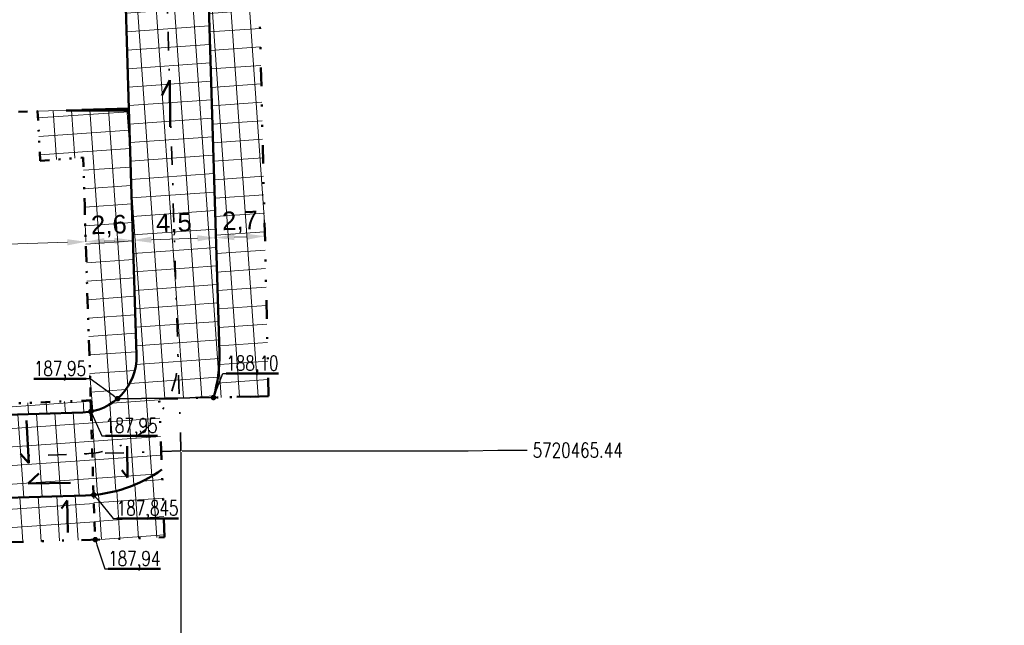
# Model space of a CAD drawing. Header units: metres. Extents: x 0 to 7425707, y -302 to 5720571.
# Tile 19 of 50: x 7425349 to 7425403, y 5720154 to 5720187. Entities that reach past the tile are written whole.
import ezdxf
from ezdxf import colors
from ezdxf.entities.mleader import LeaderData, LeaderLine
from ezdxf.math import Vec2, Vec3

# ---------------------------------------------------------------- set-up
doc = ezdxf.new("R2010")
doc.units = ezdxf.units.M
doc.header["$LTSCALE"] = 0.5
doc.header["$PDMODE"] = 33
doc.header["$PDSIZE"] = 0.3
for name, pattern in [('1', [0]), ('13', [4, 1, -1, 0, -1, 0, -1]), ('1_12', [3, 1, -1, 0, -1]), ('DUL', [2, 1, -1])]:
    doc.linetypes.add(name, pattern=pattern)
doc.layers.get('0').update_dxf_attribs({"color": 250, "linetype": 'CONTINUOUS', "lineweight": 100})
doc.layers.get('Defpoints').update_dxf_attribs({"linetype": 'CONTINUOUS'})
for name, color, linetype, lineweight in [('granica_PD', 6, '13', 50), ('kraweznik', 1, '1', 50), ('nawierzchnie', 1, '1', 50)]:
    doc.layers.add(name, color=color, linetype=linetype, lineweight=lineweight)
doc.styles.add('PZT_1_500', font='arial.ttf')
doc.styles.get("Standard").update_dxf_attribs({"font": 'Simplex.SHX', "width": 0.75})
doc.dimstyles.new('PZT_1_500', dxfattribs={"dimtxt": 1, "dimasz": 1, "dimexe": 1, "dimexo": 2, "dimgap": 0.2, "dimtad": 1, "dimdec": 1, "dimzin": 1, "dimtxsty": 'PZT_1_500', "dimcen": 2.5, "dimclrd": 3, "dimclre": 3, "dimclrt": 3, "dimazin": 0, "dimtfac": 1, "dimtdec": 1, "dimtmove": 0, "dimatfit": 3, "dimfxl": 1, "dimfxlon": 1, "dimlwd": 18, "dimlwe": 18, "dimarcsym": 0})
doc.dimstyles.get("Standard").update_dxf_attribs({"dimtxt": 1, "dimasz": 1, "dimexe": 1, "dimexo": 1, "dimgap": 1, "dimtad": 1, "dimtxsty": 'Standard', "dimcen": 2.5, "dimadec": 0, "dimazin": 0, "dimtfac": 1, "dimtmove": 0, "dimatfit": 3, "dimfxl": 1, "dimarcsym": 0})
pattern_1 = [(183.9999999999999, (13119173.67277363, -1728945.125859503), (0.06975647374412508, -0.9975640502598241), []), (273.9999999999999, (13119173.67277363, -1728945.125859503), (0.9975640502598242, 0.06975647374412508), [])]

# ---------------------------------------------------------------- blocks, each defined once
blk = doc.blocks.new('*D863')
at = {"layer": 'Defpoints', "color": 0, "linetype": 'Continuous'}
for p in [(7425372.554372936, 5720507.935444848), (7425388.545578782, 5720507.922205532), (0, 0)]:
    blk.add_point(p, dxfattribs=at)
at = {"layer": 'kraweznik', "color": 0, "linetype": '1', "lineweight": -2}
for p, q in [((7425372.616872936, 5720507.935444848), (7425385.345578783, 5720507.935444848)), ((7425385.345578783, 5720507.935444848), (7425386.945578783, 5720507.922205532)), ((7425386.945578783, 5720507.922205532), (7425388.545578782, 5720507.922205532))]:
    blk.add_line(p, q, dxfattribs=at)
at = {"layer": 'kraweznik', "color": 0, "linetype": 'Continuous', "lineweight": 18, "insert": (7425391.278435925, 5720507.922205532), "char_height": 0.8, "attachment_point": 5}
blk.add_mtext('\\A1;5720507.94', dxfattribs=at)
blk = doc.blocks.new('*D862')
at = {"layer": 'Defpoints', "color": 0, "linetype": 'Continuous'}
for p in [(7425372.559194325, 5720507.932775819), (7425372.582062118, 5720499.480592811), (0, 0)]:
    blk.add_point(p, dxfattribs=at)
at = {"layer": 'kraweznik', "color": 0, "linetype": '1', "lineweight": -2}
for p, q in [((7425372.559194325, 5720507.870275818), (7425372.559194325, 5720502.680592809)), ((7425372.559194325, 5720502.680592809), (7425372.582062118, 5720501.080592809)), ((7425372.582062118, 5720501.080592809), (7425372.582062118, 5720499.48059281))]:
    blk.add_line(p, q, dxfattribs=at)
at = {"layer": 'kraweznik', "color": 0, "linetype": 'Continuous', "lineweight": 18, "insert": (7425372.582062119, 5720496.776307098), "char_height": 0.8, "attachment_point": 5, "rotation": 90}
blk.add_mtext('\\A1;7425372.56', dxfattribs=at)
blk = doc.blocks.new('*D860')
at = {"layer": 'Defpoints', "color": 0, "linetype": 'Continuous'}
for p in [(7425356.386975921, 5720540.249969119), (7425356.378823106, 5720516.889921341), (0, 0)]:
    blk.add_point(p, dxfattribs=at)
at = {"layer": 'kraweznik', "color": 0, "linetype": '1', "lineweight": -2}
for p, q in [((7425356.386975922, 5720538.64996912), (7425356.386975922, 5720540.249969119)), ((7425356.378823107, 5720537.04996912), (7425356.386975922, 5720538.64996912)), ((7425356.378823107, 5720516.952421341), (7425356.378823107, 5720537.04996912))]:
    blk.add_line(p, q, dxfattribs=at)
at = {"layer": 'kraweznik', "color": 0, "linetype": 'Continuous', "lineweight": 18, "insert": (7425356.386975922, 5720542.968540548), "char_height": 0.8, "attachment_point": 5, "rotation": 90}
blk.add_mtext('\\A1;7425356.38', dxfattribs=at)
blk = doc.blocks.new('*D861')
at = {"layer": 'Defpoints', "color": 0, "linetype": 'Continuous'}
for p in [(7425356.378823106, 5720516.889921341), (7425370.754551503, 5720516.916875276), (0, 0)]:
    blk.add_point(p, dxfattribs=at)
at = {"layer": 'kraweznik', "color": 0, "linetype": '1', "lineweight": -2}
for p, q in [((7425356.441323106, 5720516.889921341), (7425367.554551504, 5720516.889921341)), ((7425367.554551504, 5720516.889921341), (7425369.154551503, 5720516.916875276)), ((7425369.154551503, 5720516.916875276), (7425370.754551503, 5720516.916875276))]:
    blk.add_line(p, q, dxfattribs=at)
at = {"layer": 'kraweznik', "color": 0, "linetype": 'Continuous', "lineweight": 18, "insert": (7425373.40169436, 5720516.916875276), "char_height": 0.8, "attachment_point": 5}
blk.add_mtext('\\A1;5720516.89', dxfattribs=at)
blk = doc.blocks.new('*D864')
at = {"layer": 'Defpoints', "color": 0, "linetype": 'Continuous'}
for p in [(7425346.451970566, 5720522.385237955), (7425363.295877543, 5720522.395926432), (0, 0)]:
    blk.add_point(p, dxfattribs=at)
at = {"layer": 'kraweznik', "color": 0, "linetype": '1', "lineweight": -2}
for p, q in [((7425346.514470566, 5720522.385237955), (7425360.095877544, 5720522.385237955)), ((7425360.095877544, 5720522.385237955), (7425361.695877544, 5720522.395926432)), ((7425361.695877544, 5720522.395926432), (7425363.295877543, 5720522.395926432))]:
    blk.add_line(p, q, dxfattribs=at)
at = {"layer": 'kraweznik', "color": 0, "linetype": 'Continuous', "lineweight": 18, "insert": (7425366.000163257, 5720522.395926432), "char_height": 0.8, "attachment_point": 5}
blk.add_mtext('\\A1;5720522.39', dxfattribs=at)
blk = doc.blocks.new('*D872')
at = {"layer": 'Defpoints', "color": 0, "linetype": 'Continuous'}
for p in [(7425357.966834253, 5720465.438905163), (7425376.737231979, 5720465.473938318), (0, 0)]:
    blk.add_point(p, dxfattribs=at)
at = {"layer": 'kraweznik', "color": 0, "linetype": '1', "lineweight": -2}
for p, q in [((7425358.029334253, 5720465.438905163), (7425373.53723198, 5720465.438905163)), ((7425373.53723198, 5720465.438905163), (7425375.13723198, 5720465.473938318)), ((7425375.13723198, 5720465.473938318), (7425376.737231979, 5720465.473938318))]:
    blk.add_line(p, q, dxfattribs=at)
at = {"layer": 'kraweznik', "color": 0, "linetype": 'Continuous', "lineweight": 18, "insert": (7425379.470089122, 5720465.473938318), "char_height": 0.8, "attachment_point": 5}
blk.add_mtext('\\A1;5720465.44', dxfattribs=at)
blk = doc.blocks.new('*D873')
at = {"layer": 'Defpoints', "color": 0, "linetype": 'Continuous'}
for p in [(7425357.966834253, 5720465.438905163), (7425357.973941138, 5720452.683006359), (0, 0)]:
    blk.add_point(p, dxfattribs=at)
at = {"layer": 'kraweznik', "color": 0, "linetype": '1', "lineweight": -2}
for p, q in [((7425357.966834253, 5720465.376405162), (7425357.966834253, 5720455.883006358)), ((7425357.966834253, 5720455.883006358), (7425357.973941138, 5720454.283006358)), ((7425357.973941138, 5720454.283006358), (7425357.973941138, 5720452.683006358))]:
    blk.add_line(p, q, dxfattribs=at)
at = {"layer": 'kraweznik', "color": 0, "linetype": 'Continuous', "lineweight": 18, "insert": (7425357.973941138, 5720449.964434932), "char_height": 0.8, "attachment_point": 5, "rotation": 90}
blk.add_mtext('\\A1;7425357.97', dxfattribs=at)
blk = doc.blocks.new('*D960')
at = {"layer": 'Defpoints', "color": 0, "linetype": 'Continuous'}
for p in [(7425372.554372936, 5720205.677059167), (7425383.121601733, 5720205.677059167), (0, -302.2583856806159)]:
    blk.add_point(p, dxfattribs=at)
at = {"layer": 'kraweznik', "color": 0, "linetype": '1', "lineweight": -2}
blk.add_line((7425372.616872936, 5720205.677059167), (7425383.121601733, 5720205.677059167), dxfattribs=at)
at = {"layer": 'kraweznik', "color": 0, "linetype": 'Continuous', "lineweight": 18, "insert": (7425385.854458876, 5720205.677059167), "char_height": 0.8, "attachment_point": 5}
blk.add_mtext('\\A1;5720507.94', dxfattribs=at)
blk = doc.blocks.new('*D962')
at = {"layer": 'Defpoints', "color": 0, "linetype": 'Continuous'}
for p in [(7425372.559194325, 5720205.674390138), (7425372.582062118, 5720197.22220713), (0, -302.2583856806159)]:
    blk.add_point(p, dxfattribs=at)
at = {"layer": 'kraweznik', "color": 0, "linetype": '1', "lineweight": -2}
for p, q in [((7425372.559194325, 5720205.611890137), (7425372.559194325, 5720200.422207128)), ((7425372.559194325, 5720200.422207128), (7425372.582062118, 5720198.822207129)), ((7425372.582062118, 5720198.822207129), (7425372.582062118, 5720197.222207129))]:
    blk.add_line(p, q, dxfattribs=at)
at = {"layer": 'kraweznik', "color": 0, "linetype": 'Continuous', "lineweight": 18, "insert": (7425372.582062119, 5720194.517921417), "char_height": 0.8, "attachment_point": 5, "rotation": 90}
blk.add_mtext('\\A1;7425372.56', dxfattribs=at)
blk = doc.blocks.new('*D967')
at = {"layer": 'Defpoints', "color": 0, "linetype": 'Continuous'}
for p in [(7425356.386975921, 5720237.991583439), (7425356.378823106, 5720214.63153566), (0, -302.2583856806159)]:
    blk.add_point(p, dxfattribs=at)
at = {"layer": 'kraweznik', "color": 0, "linetype": '1', "lineweight": -2}
for p, q in [((7425356.386975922, 5720236.391583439), (7425356.386975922, 5720237.991583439)), ((7425356.378823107, 5720234.791583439), (7425356.386975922, 5720236.391583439)), ((7425356.378823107, 5720214.69403566), (7425356.378823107, 5720234.791583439))]:
    blk.add_line(p, q, dxfattribs=at)
at = {"layer": 'kraweznik', "color": 0, "linetype": 'Continuous', "lineweight": 18, "insert": (7425356.386975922, 5720240.710154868), "char_height": 0.8, "attachment_point": 5, "rotation": 90}
blk.add_mtext('\\A1;7425356.38', dxfattribs=at)
blk = doc.blocks.new('*D968')
at = {"layer": 'Defpoints', "color": 0, "linetype": 'Continuous'}
for p in [(7425356.378823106, 5720214.63153566), (7425370.754551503, 5720214.658489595), (0, -302.2583856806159)]:
    blk.add_point(p, dxfattribs=at)
at = {"layer": 'kraweznik', "color": 0, "linetype": '1', "lineweight": -2}
for p, q in [((7425356.441323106, 5720214.63153566), (7425367.554551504, 5720214.63153566)), ((7425367.554551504, 5720214.63153566), (7425369.154551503, 5720214.658489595)), ((7425369.154551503, 5720214.658489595), (7425370.754551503, 5720214.658489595))]:
    blk.add_line(p, q, dxfattribs=at)
at = {"layer": 'kraweznik', "color": 0, "linetype": 'Continuous', "lineweight": 18, "insert": (7425373.40169436, 5720214.658489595), "char_height": 0.8, "attachment_point": 5}
blk.add_mtext('\\A1;5720516.89', dxfattribs=at)
blk = doc.blocks.new('*D969')
at = {"layer": 'Defpoints', "color": 0, "linetype": 'Continuous'}
for p in [(7425346.451970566, 5720220.126852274), (7425363.295877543, 5720220.137540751), (0, -302.2583856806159)]:
    blk.add_point(p, dxfattribs=at)
at = {"layer": 'kraweznik', "color": 0, "linetype": '1', "lineweight": -2}
for p, q in [((7425346.514470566, 5720220.126852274), (7425360.095877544, 5720220.126852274)), ((7425360.095877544, 5720220.126852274), (7425361.695877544, 5720220.137540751)), ((7425361.695877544, 5720220.137540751), (7425363.295877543, 5720220.137540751))]:
    blk.add_line(p, q, dxfattribs=at)
at = {"layer": 'kraweznik', "color": 0, "linetype": 'Continuous', "lineweight": 18, "insert": (7425366.000163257, 5720220.137540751), "char_height": 0.8, "attachment_point": 5}
blk.add_mtext('\\A1;5720522.39', dxfattribs=at)
blk = doc.blocks.new('*D975')
at = {"layer": 'Defpoints', "color": 0, "linetype": 'Continuous'}
for p in [(7425357.966834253, 5720163.180519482), (7425376.737231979, 5720163.215552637), (0, -302.2583856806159)]:
    blk.add_point(p, dxfattribs=at)
at = {"layer": 'kraweznik', "color": 0, "linetype": '1', "lineweight": -2}
for p, q in [((7425358.029334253, 5720163.180519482), (7425373.53723198, 5720163.180519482)), ((7425373.53723198, 5720163.180519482), (7425375.13723198, 5720163.215552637)), ((7425375.13723198, 5720163.215552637), (7425376.737231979, 5720163.215552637))]:
    blk.add_line(p, q, dxfattribs=at)
at = {"layer": 'kraweznik', "color": 0, "linetype": 'Continuous', "lineweight": 18, "insert": (7425379.470089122, 5720163.215552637), "char_height": 0.8, "attachment_point": 5}
blk.add_mtext('\\A1;5720465.44', dxfattribs=at)
blk = doc.blocks.new('*D976')
at = {"layer": 'Defpoints', "color": 0, "linetype": 'Continuous'}
for p in [(7425357.966834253, 5720163.180519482), (7425357.973941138, 5720150.424620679), (0, -302.2583856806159)]:
    blk.add_point(p, dxfattribs=at)
at = {"layer": 'kraweznik', "color": 0, "linetype": '1', "lineweight": -2}
for p, q in [((7425357.966834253, 5720163.118019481), (7425357.966834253, 5720153.624620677)), ((7425357.966834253, 5720153.624620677), (7425357.973941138, 5720152.024620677)), ((7425357.973941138, 5720152.024620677), (7425357.973941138, 5720150.424620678))]:
    blk.add_line(p, q, dxfattribs=at)
at = {"layer": 'kraweznik', "color": 0, "linetype": 'Continuous', "lineweight": 18, "insert": (7425357.973941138, 5720147.706049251), "char_height": 0.8, "attachment_point": 5, "rotation": 90}
blk.add_mtext('\\A1;7425357.97', dxfattribs=at)
blk = doc.blocks.new('_Dot')
at = {"color": 0, "linetype": 'ByBlock', "lineweight": -2, "transparency": 16777216}
blk.add_line((-0.5, 0), (-1, 0), dxfattribs=at)
at = {"color": 0, "linetype": 'ByBlock', "transparency": 16777216, "const_width": 0.5}
blk.add_lwpolyline([(-0.25, 0, 1), (0.25, 0, 1)], format="xyb", close=True, dxfattribs=at)
blk = doc.blocks.new('*D983')
at = {"layer": 'Defpoints', "color": 0, "linetype": 'Continuous'}
for p in [(7425409.379861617, 5720202.7007731), (7425405.45681258, 5720201.682349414), (1199854.95897367, 924045.1440057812)]:
    blk.add_point(p, dxfattribs=at)
at = {"layer": 'kraweznik', "color": 0, "linetype": '1', "lineweight": -2}
for p, q in [((7425407.05681258, 5720201.682349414), (7425407.779861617, 5720202.7007731)), ((7425407.779861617, 5720202.7007731), (7425409.379861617, 5720202.7007731)), ((7425405.51931258, 5720201.682349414), (7425407.05681258, 5720201.682349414))]:
    blk.add_line(p, q, dxfattribs=at)
at = {"layer": 'kraweznik', "color": 0, "linetype": 'Continuous', "lineweight": 18, "insert": (7425411.669861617, 5720202.7007731), "char_height": 0.8, "attachment_point": 5}
blk.add_mtext('\\A1;\\A1;00000000', dxfattribs=at)
blk = doc.blocks.new('*D992')
at = {"layer": 'Defpoints', "color": 0, "linetype": 'Continuous'}
for p in [(7425352.811640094, 5720174.506877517), (7425352.811718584, 5720174.50433446), (7425341.658258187, 5720174.154421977)]:
    blk.add_point(p, dxfattribs=at)
at = {"layer": 'kraweznik', "color": 3, "linetype": 'Continuous', "lineweight": 18}
for p, q in [((7425352.811640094, 5720174.506877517), (7425352.780790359, 5720175.506401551)), ((7425341.658004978, 5720174.162625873), (7425341.627155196, 5720175.162149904)), ((7425342.657529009, 5720174.193475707), (7425351.812116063, 5720174.476027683))]:
    blk.add_line(p, q, dxfattribs=at)
at = {"layer": 'kraweznik', "color": 3, "linetype": 'Continuous'}
for points in [[(7425342.652387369, 5720174.360063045), (7425342.662670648, 5720174.026888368), (7425341.658004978, 5720174.162625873)], [(7425351.817257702, 5720174.309440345), (7425351.806974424, 5720174.642615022), (7425352.811640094, 5720174.506877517)]]:
    blk.add_solid(points, dxfattribs=at)
at = {"layer": 'kraweznik', "color": 3, "linetype": 'Continuous', "insert": (7425347.210113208, 5720175.135325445), "char_height": 1, "attachment_point": 5, "rotation": 1.7678457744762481, "style": 'PZT_1_500'}
blk.add_mtext('11,2', dxfattribs=at)
blk = doc.blocks.new('*D993')
at = {"layer": 'Defpoints', "color": 0, "linetype": 'Continuous'}
for p in [(7425352.811718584, 5720174.50433446), (7425355.36374897, 5720174.585647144), (7425355.36382746, 5720174.583104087)]:
    blk.add_point(p, dxfattribs=at)
at = {"layer": 'kraweznik', "color": 3, "linetype": 'Continuous', "lineweight": 18}
for p, q in [((7425352.811640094, 5720174.506877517), (7425352.780790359, 5720175.506401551)), ((7425355.36374897, 5720174.585647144), (7425355.332899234, 5720175.585171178)), ((7425353.811164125, 5720174.537727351), (7425354.364224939, 5720174.55479731))]:
    blk.add_line(p, q, dxfattribs=at)
at = {"layer": 'kraweznik', "color": 3, "linetype": 'Continuous'}
for points in [[(7425353.806022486, 5720174.70431469), (7425353.816305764, 5720174.371140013), (7425352.811640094, 5720174.506877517)], [(7425354.369366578, 5720174.388209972), (7425354.3590833, 5720174.721384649), (7425355.36374897, 5720174.585647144)]]:
    blk.add_solid(points, dxfattribs=at)
at = {"layer": 'kraweznik', "color": 3, "linetype": 'Continuous', "insert": (7425354.062985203, 5720175.346836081), "char_height": 1, "attachment_point": 5, "rotation": 1.7678457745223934, "style": 'PZT_1_500'}
blk.add_mtext('2,6', dxfattribs=at)
blk = doc.blocks.new('*D994')
at = {"layer": 'Defpoints', "color": 0, "linetype": 'Continuous'}
for p in [(7425355.36382746, 5720174.583104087), (7425359.861607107, 5720174.724471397), (7425359.861685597, 5720174.721928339)]:
    blk.add_point(p, dxfattribs=at)
at = {"layer": 'kraweznik', "color": 3, "linetype": 'Continuous', "lineweight": 18}
for p, q in [((7425355.36374897, 5720174.585647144), (7425355.332899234, 5720175.585171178)), ((7425359.861607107, 5720174.724471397), (7425359.830757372, 5720175.72399543)), ((7425356.363273, 5720174.616496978), (7425358.862083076, 5720174.693621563))]:
    blk.add_line(p, q, dxfattribs=at)
at = {"layer": 'kraweznik', "color": 3, "linetype": 'Continuous'}
for points in [[(7425356.358131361, 5720174.783084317), (7425356.368414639, 5720174.44990964), (7425355.36374897, 5720174.585647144)], [(7425358.867224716, 5720174.527034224), (7425358.856941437, 5720174.860208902), (7425359.861607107, 5720174.724471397)]]:
    blk.add_solid(points, dxfattribs=at)
at = {"layer": 'kraweznik', "color": 3, "linetype": 'Continuous', "insert": (7425357.588031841, 5720175.453587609), "char_height": 1, "attachment_point": 5, "rotation": 1.7678457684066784, "style": 'PZT_1_500'}
blk.add_mtext('4,5', dxfattribs=at)
blk = doc.blocks.new('*D995')
at = {"layer": 'Defpoints', "color": 0, "linetype": 'Continuous'}
for p in [(7425359.861685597, 5720174.721928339), (7425362.516187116, 5720174.806403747), (7425362.516868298, 5720174.784333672)]:
    blk.add_point(p, dxfattribs=at)
at = {"layer": 'kraweznik', "color": 3, "linetype": 'Continuous', "lineweight": 18}
for p, q in [((7425359.861607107, 5720174.724471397), (7425359.830757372, 5720175.72399543)), ((7425362.516187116, 5720174.806403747), (7425362.485337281, 5720175.805927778)), ((7425360.861131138, 5720174.755321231), (7425361.516663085, 5720174.775553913))]:
    blk.add_line(p, q, dxfattribs=at)
at = {"layer": 'kraweznik', "color": 3, "linetype": 'Continuous'}
for points in [[(7425360.855989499, 5720174.92190857), (7425360.866272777, 5720174.588733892), (7425359.861607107, 5720174.724471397)], [(7425361.521804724, 5720174.608966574), (7425361.511521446, 5720174.942141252), (7425362.516187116, 5720174.806403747)]]:
    blk.add_solid(points, dxfattribs=at)
at = {"layer": 'kraweznik', "color": 3, "linetype": 'Continuous', "insert": (7425361.164187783, 5720175.566011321), "char_height": 1, "attachment_point": 5, "rotation": 1.7678457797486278, "style": 'PZT_1_500'}
blk.add_mtext('2,7', dxfattribs=at)
blk = doc.blocks.new('*D1088')
at = {"layer": 'Defpoints', "color": 0, "linetype": 'Continuous'}
for p in [(7425420.151012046, 5720542.228658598), (7425416.22796301, 5720541.210234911), (1199865.7301241, 924384.6718912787)]:
    blk.add_point(p, dxfattribs=at)
at = {"layer": 'kraweznik', "color": 0, "linetype": '1', "lineweight": -2}
for p, q in [((7425417.827963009, 5720541.210234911), (7425418.551012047, 5720542.228658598)), ((7425418.551012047, 5720542.228658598), (7425420.151012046, 5720542.228658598)), ((7425416.29046301, 5720541.210234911), (7425417.827963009, 5720541.210234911))]:
    blk.add_line(p, q, dxfattribs=at)
at = {"layer": 'kraweznik', "color": 0, "linetype": 'Continuous', "lineweight": 18, "insert": (7425422.441012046, 5720542.228658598), "char_height": 0.8, "attachment_point": 5}
blk.add_mtext('\\A1;\\A1;00000000', dxfattribs=at)

msp = doc.modelspace()

# ---------------------------------------------------------------- hatches: boundary and pattern name
at = {"layer": 'kraweznik', "linetype": 'Continuous', "transparency": 33554687}
h = msp.add_hatch(dxfattribs=at)
h.set_pattern_fill('ANSI37', color=256, scale=8, angle=135.0000000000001)
h.set_pattern_definition([(180, (0, 0), (1.94491289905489e-14, -25.4), []), (270.0000000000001, (0, 0), (25.4, 1.789382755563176e-14), [])])
h.paths.add_polyline_path([(7425355.555943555, 5720168.358608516), (7425355.14353735, 5720181.720428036), (7425352.59, 5720181.64161432), (7425350.2, 5720181.571614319), (7425350.34, 5720178.89161432), (7425352.67, 5720179.06161432), (7425352.75, 5720176.47161432), (7425352.83, 5720173.921614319), (7425352.9, 5720171.371614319), (7425352.99, 5720168.821614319), (7425353.044087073, 5720167.07880865), (7425353.08, 5720165.921614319), (7425353.074448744, 5720165.921382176), (7425353.091875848, 5720165.388624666, -0.3510126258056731), (7425353.163292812, 5720165.327886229, 0.1231654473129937), (7425354.475221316, 5720165.959145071, -0.9875771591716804), (7425354.588125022, 5720166.0578833, 0.2178733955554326), (7425355.555943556, 5720168.358608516)], is_closed=False)
h.paths.add_polyline_path([(7425352.861091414, 5720176.411219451), (7425355.196950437, 5720176.483314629), (7425355.264878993, 5720174.282452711), (7425352.92901997, 5720174.210357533)], flags=24)
at = {"layer": 'nawierzchnie', "lineweight": 20, "true_color": 0x2495ff}
h = msp.add_hatch(dxfattribs=at)
h.set_pattern_fill('ANSI37', color=150, scale=8, angle=139, style=0)
h.set_pattern_definition(pattern_1)
h.paths.add_polyline_path([(7425340.364660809, 5720213.779097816), (7425335.438635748, 5720204.880625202, -0.2645105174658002), (7425332.906516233, 5720203.335019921), (7425309.021368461, 5720202.597816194), (7425309.08314122, 5720200.596399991), (7425309.980565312, 5720171.520167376), (7425310.121426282, 5720166.956320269, 0.4142135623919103), (7425317.849230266, 5720159.691263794), (7425352.785170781, 5720160.769544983, 0.1493123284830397), (7425356.934262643, 5720162.178157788), (7425356.79, 5720166.001614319), (7425359.725387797, 5720166.070915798, 0.08215343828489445), (7425360.050227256, 5720168.497348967), (7425358.999236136, 5720202.549100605, -0.5816396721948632), (7425365.67654447, 5720206.624928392), (7425338.021256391, 5720221.934369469, -0.414213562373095), (7425340.364660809, 5720213.779097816)], is_closed=False)
h.paths.add_polyline_path([(7425330.793572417, 5720164.592927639), (7425317.710406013, 5720164.18912193, -0.4142135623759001), (7425314.619284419, 5720167.095144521), (7425313.750600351, 5720195.240210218, -0.4142135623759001), (7425316.656622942, 5720198.331331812), (7425329.739789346, 5720198.735137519, -0.4142135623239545), (7425332.830910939, 5720195.829114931), (7425333.699595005, 5720167.684049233, -0.41421356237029), (7425330.793572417, 5720164.59292764)], is_closed=False, flags=16)
h.paths.add_polyline_path([(7425354.952021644, 5720187.809576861), (7425355.139962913, 5720181.720344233), (7425355.55236912, 5720168.358524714, -0.4142135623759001), (7425352.646346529, 5720165.26740312), (7425341.288574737, 5720164.916850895, -0.4142135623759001), (7425338.197453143, 5720167.822873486), (7425337.784835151, 5720181.191554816), (7425337.595031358, 5720187.341132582), (7425337.290894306, 5720197.195068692, -0.1349206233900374), (7425338.038700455, 5720200.286101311), (7425343.121106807, 5720209.467064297, -0.7608292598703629), (7425354.366890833, 5720206.767614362), (7425354.952021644, 5720187.809576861)], is_closed=False, flags=16)
h = msp.add_hatch(dxfattribs=at)
h.set_pattern_fill('ANSI37', color=150, scale=8, angle=139, style=0)
h.set_pattern_definition(pattern_1)
h.paths.add_polyline_path([(7425340.364660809, 5720213.779097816), (7425335.438635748, 5720204.880625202, -0.2645105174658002), (7425332.906516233, 5720203.335019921), (7425309.021368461, 5720202.597816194), (7425309.08314122, 5720200.596399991), (7425309.980565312, 5720171.520167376), (7425310.121426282, 5720166.956320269, 0.4142135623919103), (7425317.849230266, 5720159.691263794), (7425352.785170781, 5720160.769544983, 0.1493123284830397), (7425356.934262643, 5720162.178157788), (7425356.79, 5720166.001614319), (7425359.725387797, 5720166.070915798, 0.08215343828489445), (7425360.050227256, 5720168.497348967), (7425358.999236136, 5720202.549100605, -0.5816396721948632), (7425365.67654447, 5720206.624928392), (7425338.021256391, 5720221.934369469, -0.414213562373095), (7425340.364660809, 5720213.779097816)], is_closed=False)
h.paths.add_polyline_path([(7425330.793572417, 5720164.592927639), (7425317.710406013, 5720164.18912193, -0.4142135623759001), (7425314.619284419, 5720167.095144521), (7425313.750600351, 5720195.240210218, -0.4142135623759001), (7425316.656622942, 5720198.331331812), (7425329.739789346, 5720198.735137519, -0.4142135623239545), (7425332.830910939, 5720195.829114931), (7425333.699595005, 5720167.684049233, -0.41421356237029), (7425330.793572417, 5720164.59292764)], is_closed=False, flags=16)
h.paths.add_polyline_path([(7425354.952021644, 5720187.809576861), (7425355.139962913, 5720181.720344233), (7425355.55236912, 5720168.358524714, -0.4142135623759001), (7425352.646346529, 5720165.26740312), (7425341.288574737, 5720164.916850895, -0.4142135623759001), (7425338.197453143, 5720167.822873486), (7425337.784835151, 5720181.191554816), (7425337.595031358, 5720187.341132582), (7425337.290894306, 5720197.195068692, -0.1349206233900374), (7425338.038700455, 5720200.286101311), (7425343.121106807, 5720209.467064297, -0.7608292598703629), (7425354.366890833, 5720206.767614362), (7425354.952021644, 5720187.809576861)], is_closed=False, flags=16)
at = {"layer": 'nawierzchnie', "lineweight": 20}
h = msp.add_hatch(dxfattribs=at)
h.set_pattern_fill('ANSI37', color=1, scale=8, angle=139, style=0)
h.set_pattern_definition([(183.9999999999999, (13119173.67634807, -1729560.951706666), (0.06975647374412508, -0.9975640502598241), []), (273.9999999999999, (13119173.67634807, -1729560.951706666), (0.9975640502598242, 0.06975647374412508), [])])
h.paths.add_polyline_path([(7425362.691051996, 5720167.373275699), (7425361.77, 5720206.56161432), (7425361.496984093, 5720206.717307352, 0.2930252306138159), (7425359.002810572, 5720202.549184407), (7425360.053801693, 5720168.497432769, -0.07969325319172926), (7425359.756220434, 5720166.139128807, -0.2963685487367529), (7425359.803933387, 5720166.072769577), (7425362.72, 5720166.14161432), (7425362.691051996, 5720167.373275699)], is_closed=False)
h.paths.add_polyline_path([(7425360.226579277, 5720168.733275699), (7425363.369436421, 5720168.733275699), (7425363.369436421, 5720166.973275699), (7425360.226579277, 5720166.973275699)], flags=9)
h.paths.add_polyline_path([(7425359.961953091, 5720176.630384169), (7425362.298493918, 5720176.70250039), (7425362.366422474, 5720174.501638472), (7425360.029881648, 5720174.429522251)], flags=24)
h = msp.add_hatch(dxfattribs=at)
h.set_pattern_fill('ANSI37', color=1, scale=8, angle=139, style=0)
h.set_pattern_definition([(183.9999999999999, (13119241.20059176, -1729397.867747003), (0.06975647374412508, -0.9975640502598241), []), (273.9999999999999, (13119241.20059176, -1729397.867747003), (0.9975640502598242, 0.06975647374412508), [])])
h.paths.add_polyline_path([(7425318.191073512, 5720159.701788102), (7425317.375169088, 5720159.69182191), (7425316.635850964, 5720159.752817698), (7425315.857177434, 5720159.89823672), (7425314.645774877, 5720160.30334096), (7425313.640679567, 5720160.831393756), (7425312.735426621, 5720161.497702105), (7425312.171246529, 5720162.035546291), (7425311.785520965, 5720162.476922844), (7425311.115208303, 5720163.456951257), (7425310.486564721, 5720164.876136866), (7425310.168501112, 5720166.348827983), (7425310.055529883, 5720171.522472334), (7425309.0999072, 5720202.600213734), (7425308.282168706, 5720206.020685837), (7425305.53, 5720206.06161432), (7425307.100002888, 5720156.921518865), (7425353.313135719, 5720158.376052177), (7425353.244725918, 5720160.797622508), (7425318.191073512, 5720159.701788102)], is_closed=False)
h = msp.add_hatch(dxfattribs=at)
h.set_pattern_fill('ANSI37', color=1, scale=8, angle=139, style=0)
h.set_pattern_definition([(183.9999999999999, (13119173.67634807, -1729560.951706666), (0.06975647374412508, -0.997564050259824), []), (273.9999999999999, (13119173.67634807, -1729560.951706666), (0.9975640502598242, 0.06975647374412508), [])])
h.paths.add_polyline_path([(7425355.555943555, 5720168.358608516), (7425355.14353735, 5720181.720428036), (7425352.59, 5720181.64161432), (7425350.2, 5720181.571614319), (7425350.34, 5720178.89161432), (7425352.67, 5720179.06161432), (7425352.75, 5720176.47161432), (7425352.83, 5720173.921614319), (7425352.9, 5720171.371614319), (7425352.99, 5720168.821614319), (7425353.044087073, 5720167.07880865), (7425353.08, 5720165.921614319), (7425353.074448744, 5720165.921382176), (7425353.091875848, 5720165.388624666, -0.3510126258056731), (7425353.163292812, 5720165.327886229, 0.1231654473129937), (7425354.475221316, 5720165.959145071, -0.9875771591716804), (7425354.588125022, 5720166.0578833, 0.2178733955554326), (7425355.555943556, 5720168.358608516)], is_closed=False)
h.paths.add_polyline_path([(7425342.000111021, 5720164.938785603), (7425342.015813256, 5720164.939270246), (7425342, 5720165.451614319), (7425341.89, 5720168.35161432), (7425341.8, 5720170.451614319), (7425341.7, 5720172.991614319), (7425341.56, 5720176.89161432), (7425341.48, 5720178.94161432), (7425341.38, 5720181.291614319), (7425337.788409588, 5720181.191638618), (7425338.198713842, 5720167.89792159, -0.9937692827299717), (7425338.204278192, 5720167.748027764, 0.4069098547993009), (7425341.292149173, 5720164.916934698), (7425341.850182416, 5720164.934158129, -1.000000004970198), (7425342.000111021, 5720164.938785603)], is_closed=False)
h.paths.add_polyline_path([(7425357.040313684, 5720159.527984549), (7425356.937837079, 5720162.17824159, -0.1312326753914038), (7425353.319374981, 5720160.804869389, -0.483280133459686), (7425353.234768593, 5720160.723286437), (7425353.306638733, 5720158.449823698, -0.482490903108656), (7425353.400253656, 5720158.378956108), (7425357.08, 5720158.501614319), (7425357.040313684, 5720159.527984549)], is_closed=False)
h.paths.add_polyline_path([(7425354.288968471, 5720160.88798455), (7425358.117539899, 5720160.88798455), (7425358.117539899, 5720159.127984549), (7425354.288968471, 5720159.127984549)], flags=9)
h.paths.add_polyline_path([(7425352.861091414, 5720176.411219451), (7425355.196950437, 5720176.483314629), (7425355.264878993, 5720174.282452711), (7425352.92901997, 5720174.210357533)], flags=24)
h.paths.add_polyline_path([(7425338.615338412, 5720175.971531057), (7425340.934152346, 5720176.043100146), (7425341.002080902, 5720173.842238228), (7425338.683266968, 5720173.770669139)], flags=24)
h.paths.add_polyline_path([(7425338.575021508, 5720169.982439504), (7425341.832164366, 5720169.982439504), (7425341.832164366, 5720168.222439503), (7425338.575021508, 5720168.222439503)], flags=24)
h = msp.add_hatch(dxfattribs=at)
h.set_pattern_fill('ANSI37', color=3, scale=8, angle=139, style=0)
h.set_pattern_definition([(183.9999999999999, (13119173.67634807, -1729553.428107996), (0.06975647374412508, -0.997564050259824), []), (273.9999999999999, (13119173.67634807, -1729553.428107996), (0.9975640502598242, 0.06975647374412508), [])])
h.paths.add_polyline_path([(7425347.58, 5720165.69161432), (7425342, 5720165.451614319), (7425342.015813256, 5720164.939270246), (7425352.649920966, 5720165.267486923, 0.03063877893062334), (7425353.015684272, 5720165.301274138, -0.4727015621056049), (7425353.091875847, 5720165.388624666), (7425353.074448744, 5720165.921382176), (7425347.58, 5720165.69161432)], is_closed=False)

# ---------------------------------------------------------------- linework, layer by layer
at = {"layer": 'granica_PD', "ltscale": 2}
msp.add_line((7425362.72, 5720166.14161432), (7425359.729016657, 5720166.069236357), dxfattribs=at)
msp.add_lwpolyline([(7425348.43, 5720158.23161432), (7425352.58, 5720158.35161432), (7425357.08, 5720158.501614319), (7425357.08, 5720158.501614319), (7425356.79, 5720166.001614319), (7425362.72, 5720166.14161432), (7425361.77, 5720206.56161432), (7425361.77, 5720206.56161432), (7425373.51, 5720200.001614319), (7425378.506335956, 5720209.671567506), (7425314.87, 5720242.551614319)], dxfattribs=at)
at = {"layer": 'granica_PD'}
msp.add_lwpolyline([(7425341.38, 5720181.291614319), (7425346.96, 5720181.47161432), (7425350.2, 5720181.571614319), (7425350.34, 5720178.89161432), (7425352.67, 5720179.06161432), (7425352.75, 5720176.47161432), (7425352.83, 5720173.921614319), (7425352.9, 5720171.371614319), (7425352.99, 5720168.821614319), (7425353.08, 5720165.921614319), (7425347.58, 5720165.69161432), (7425342, 5720165.451614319), (7425341.89, 5720168.35161432), (7425341.8, 5720170.451614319), (7425341.7, 5720172.991614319), (7425341.56, 5720176.89161432), (7425341.48, 5720178.94161432)], close=True, dxfattribs=at)
at = {"layer": 'kraweznik', "linetype": '1_12', "lineweight": 35, "ltscale": 2}
for q in [(7425356.378823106, 5720214.63153566), (7425312.535891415, 5720161.778315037)]:
    msp.add_line((7425357.966834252, 5720163.180519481), q, dxfattribs=at)
at = {"layer": 'kraweznik', "color": 4, "linetype": 'Continuous'}
for p, q in [((7425360.053801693, 5720168.497432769), (7425359.002810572, 5720202.549184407)), ((7425355.555943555, 5720168.358608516), (7425355.14353735, 5720181.720428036)), ((7425353.074448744, 5720165.921382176), (7425353.094300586, 5720165.3144989)), ((7425352.649920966, 5720165.267486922), (7425341.292149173, 5720164.916934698)), ((7425352.788745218, 5720160.769628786), (7425317.852804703, 5720159.691347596))]:
    msp.add_line(p, q, dxfattribs=at)
at = {"layer": 'kraweznik', "linetype": 'Continuous'}
for p, q in [((7425355.14353735, 5720181.720428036), (7425354.955596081, 5720187.809660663)), ((7425352.59, 5720181.64161432), (7425355.14353735, 5720181.720428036))]:
    msp.add_line(p, q, dxfattribs=at)
at = {"layer": 'kraweznik', "color": 150, "linetype": 'Continuous', "true_color": 0x2495ff}
for p, q in [((7425357.360517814, 5720183.255842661), (7425356.926141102, 5720182.431363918)), ((7425357.388004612, 5720180.735367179), (7425357.360517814, 5720183.255842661)), ((7425349.604987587, 5720164.821156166), (7425349.728992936, 5720162.510231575)), ((7425355.044374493, 5720163.443330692), (7425355.07083826, 5720161.735407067)), ((7425349.728992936, 5720162.510231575), (7425349.27043283, 5720163.016368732)), ((7425355.07083826, 5720161.735407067), (7425354.767517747, 5720162.142314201)), ((7425349.685527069, 5720161.414685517), (7425350.261556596, 5720161.957717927)), ((7425351.974566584, 5720161.445872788), (7425349.685527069, 5720161.414685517)), ((7425351.802109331, 5720160.491480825), (7425351.497685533, 5720160.06071773)), ((7425351.845717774, 5720158.757616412), (7425351.802109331, 5720160.491480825))]:
    msp.add_line(p, q, dxfattribs=at)
at = {"layer": 'kraweznik', "linetype": 'Continuous', "lineweight": 13}
msp.add_line((7425352.59, 5720181.64161432), (7425350.2, 5720181.571614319), dxfattribs=at)
at = {"layer": 'kraweznik', "color": 150, "linetype": 'Continuous', "lineweight": 35, "true_color": 0x2495ff}
msp.add_line((7425359.755, 5720166.071614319), (7425354.532290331, 5720166.007808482), dxfattribs=at)
at = {"layer": 'kraweznik', "color": 5, "linetype": 'DUL'}
msp.add_line((7425353.089654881, 5720165.313657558), (7425353.308770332, 5720158.382394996), dxfattribs=at)
at = {"layer": 'kraweznik', "color": 4, "linetype": 'Continuous'}
for radius, start, end in [(7.5, 342.9818522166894, 1.767845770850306), (3, 271.7678457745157, 1.767845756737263), (7.5, 271.7678457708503, 305.7367580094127)]:
    msp.add_arc((7425352.557371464, 5720168.266059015), radius, start, end, dxfattribs=at)
at = {"layer": 'kraweznik', "linetype": '1_12', "lineweight": 35, "ltscale": 2}
msp.add_arc((7425352.557371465, 5720168.266059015), 5.25, 271.7678457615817, 1.767845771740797, dxfattribs=at)

# ---------------------------------------------------------------- dimensions: what is measured, and where the dimension line sits
at = {"layer": 'kraweznik', "color": 1, "linetype": '1', "lineweight": 18}
for feature_location, offset, dtype, origin, picture, middle in [((7425356.378823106, 5720516.889921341), (0.008152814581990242, 23.360047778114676), 1, (0, 0), '*D860', (7425356.386975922, 5720542.968540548)), ((7425346.451970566, 5720522.385237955), (16.84390697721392, 0.01068847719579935), 0, (0, 0), '*D864', (7425366.000163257, 5720522.395926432)), ((7425356.378823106, 5720516.889921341), (14.375728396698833, 0.02695393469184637), 0, (0, 0), '*D861', (7425373.40169436, 5720516.916875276)), ((7425372.554372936, 5720507.935444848), (15.991205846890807, -0.013239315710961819), 0, (0, 0), '*D863', (7425391.278435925, 5720507.922205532)), ((7425372.559194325, 5720507.932775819), (0.02286779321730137, -8.45218300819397), 1, (0, 0), '*D862', (7425372.582062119, 5720496.776307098)), ((7425357.966834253, 5720465.438905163), (18.77039772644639, 0.03503315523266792), 0, (0, 0), '*D872', (7425379.470089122, 5720465.473938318)), ((7425357.966834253, 5720465.438905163), (0.007106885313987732, -12.755898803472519), 1, (0, 0), '*D873', (7425357.973941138, 5720449.964434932)), ((7425356.378823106, 5720214.63153566), (0.008152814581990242, 23.360047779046), 1, (0, -302.2583856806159), '*D967', (7425356.386975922, 5720240.710154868)), ((7425346.451970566, 5720220.126852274), (16.84390697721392, 0.01068847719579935), 0, (0, -302.2583856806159), '*D969', (7425366.000163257, 5720220.137540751)), ((7425356.378823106, 5720214.63153566), (14.375728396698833, 0.026953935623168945), 0, (0, -302.2583856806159), '*D968', (7425373.40169436, 5720214.658489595)), ((7425372.554372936, 5720205.677059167), (10.56722879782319, 0), 0, (0, -302.2583856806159), '*D960', (7425385.854458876, 5720205.677059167)), ((7425372.559194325, 5720205.674390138), (0.02286779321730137, -8.45218300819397), 1, (0, -302.2583856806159), '*D962', (7425372.582062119, 5720194.517921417)), ((7425357.966834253, 5720163.180519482), (18.77039772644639, 0.03503315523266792), 0, (0, -302.2583856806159), '*D975', (7425379.470089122, 5720163.215552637)), ((7425357.966834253, 5720163.180519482), (0.007106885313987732, -12.755898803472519), 1, (0, -302.2583856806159), '*D976', (7425357.973941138, 5720147.706049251))]:
    dim = msp.add_ordinate_dim(feature_location=feature_location, offset=offset, dtype=dtype, origin=origin, dimstyle='Standard', override={"dimtxt": 0.8, "dimasz": 0.8, "dimexe": 0.5, "dimexo": 0.0625, "dimgap": 0.09, "dimtad": 0, "dimzin": 0, "dimdsep": 46, "dimtxsty": 'Standard', "dimcen": 0.09, "dimtdec": 4, "dimtofl": 0, "dimtolj": 1, "dimtzin": 0}, dxfattribs=at)
    dim.commit()
    dim.dimension.update_dxf_attribs({"geometry": picture, "text_midpoint": middle})
for feature_location, offset, origin, picture, middle in [((7425416.22796301, 5720541.210234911), (3.923049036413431, 1.018423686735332), (1199865.7301241, 924384.6718912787), '*D1088', (7425422.441012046, 5720542.228658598)), ((7425405.45681258, 5720201.682349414), (3.9230490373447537, 1.018423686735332), (1199854.95897367, 924045.1440057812), '*D983', (7425411.669861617, 5720202.7007731))]:
    dim = msp.add_ordinate_dim(feature_location=feature_location, offset=offset, dtype=0, origin=origin, text='\\A1;00000000', dimstyle='Standard', override={"dimtxt": 0.8, "dimasz": 0.8, "dimexe": 0.5, "dimexo": 0.0625, "dimgap": 0.09, "dimtad": 0, "dimzin": 0, "dimdsep": 46, "dimtxsty": 'Standard', "dimcen": 0.09, "dimtdec": 4, "dimtofl": 0, "dimtolj": 1, "dimtzin": 0}, dxfattribs=at)
    dim.commit()
    dim.dimension.update_dxf_attribs({"geometry": picture, "text_midpoint": middle})
at = {"layer": 'kraweznik', "linetype": 'Continuous'}
for base, p1, p2, picture, middle in [((7425355.36374897, 5720174.585647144), (7425352.811718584, 5720174.50433446), (7425355.36382746, 5720174.583104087), '*D993', (7425354.062985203, 5720175.346836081)), ((7425359.861607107, 5720174.724471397), (7425355.36382746, 5720174.583104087), (7425359.861685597, 5720174.721928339), '*D994', (7425357.588031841, 5720175.453587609)), ((7425362.516187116, 5720174.806403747), (7425359.861685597, 5720174.721928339), (7425362.516868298, 5720174.784333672), '*D995', (7425361.164187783, 5720175.566011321)), ((7425352.811640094, 5720174.506877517), (7425341.658258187, 5720174.154421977), (7425352.811718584, 5720174.50433446), '*D992', (7425347.210113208, 5720175.135325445))]:
    dim = msp.add_linear_dim(base=base, p1=p1, p2=p2, angle=181.7678457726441, dimstyle='PZT_1_500', override={"dimtmove": 1}, dxfattribs=at)
    dim.commit()
    dim.dimension.update_dxf_attribs({"geometry": picture, "text_midpoint": middle})

# ---------------------------------------------------------------- leaders
at = {"layer": 'kraweznik', "color": 150, "linetype": 'Continuous', "lineweight": 25, "true_color": 0x2495ff}
ml = msp.add_multileader_mtext('Standard', dxfattribs=at)
ml.set_content('{\\L187,95}', color=(36, 149, 255))
ml.set_leader_properties()
ml.set_arrow_properties(name='DOT')
ml.build(insert=Vec2(0, 0))
ml.multileader.update_dxf_attribs({"text_left_attachment_type": 8, "text_right_attachment_type": 6, "dogleg_length": 0.1, "arrow_head_size": 0.3})
ctx = ml.context
ctx.base_point, ctx.char_height, ctx.arrow_head_size, ctx.landing_gap_size, ctx.plane_origin = Vec3(7425349.906944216, 5720167.07880865), 0.8, 0.3, 0.09, Vec3(7425354.895452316, 5720166.006811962)
ctx.left_attachment, ctx.right_attachment = 8, 6
notes = []
notes.append((ctx, [(0, (1, 1, 0), (7425353.044087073, 5720167.07880865), (-1, 0), 0.1, [(0, [(7425354.532290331, 5720166.007808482)], 0, [])])]))
ctx.mtext.insert, ctx.mtext.flow_direction = Vec3(7425349.996944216, 5720168.03880865), 5
ml = msp.add_multileader_mtext('Standard', dxfattribs=at)
ml.set_content('{\\L188,10}', color=(36, 149, 255))
ml.set_leader_properties()
ml.set_arrow_properties(name='DOT')
ml.build(insert=Vec2(0, 0))
ml.multileader.update_dxf_attribs({"text_left_attachment_type": 8, "text_right_attachment_type": 6, "dogleg_length": 0.1, "arrow_head_size": 0.3})
ctx = ml.context
ctx.base_point, ctx.char_height, ctx.arrow_head_size, ctx.landing_gap_size, ctx.plane_origin = Vec3(7425360.336579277, 5720167.373275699), 0.8, 0.3, 0.09, Vec3(7425359.729016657, 5720166.069236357)
ctx.left_attachment, ctx.right_attachment = 8, 6
notes.append((ctx, [(0, (1, 1, 0), (7425360.236579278, 5720167.373275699), (1, 0), 0.1, [(0, [(7425359.729016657, 5720166.069236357)], 0, [])])]))
ctx.mtext.insert, ctx.mtext.flow_direction = Vec3(7425360.426579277, 5720168.333275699), 5
ml = msp.add_multileader_mtext('Standard', dxfattribs=at)
ml.set_content('{\\L187,95}', color=(36, 149, 255))
ml.set_leader_properties()
ml.set_arrow_properties(name='DOT')
ml.build(insert=Vec2(0, 0))
ml.multileader.update_dxf_attribs({"text_left_attachment_type": 8, "text_right_attachment_type": 6, "dogleg_length": 0.1, "arrow_head_size": 0.3})
ctx = ml.context
ctx.base_point, ctx.char_height, ctx.arrow_head_size, ctx.landing_gap_size, ctx.plane_origin = Vec3(7425353.780000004, 5720163.991614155), 0.8, 0.3, 0.09, Vec3(7425353.08385787, 5720165.49703398)
ctx.left_attachment, ctx.right_attachment = 8, 6
notes.append((ctx, [(0, (1, 1, 0), (7425353.680000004, 5720163.991614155), (1, 0), 0.1, [(0, [(7425353.089654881, 5720165.313657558)], 0, [])])]))
ctx.mtext.insert, ctx.mtext.flow_direction = Vec3(7425353.870000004, 5720164.951614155), 5
ml = msp.add_multileader_mtext('Standard', dxfattribs=at)
ml.set_content('{\\L187,845}', color=(36, 149, 255))
ml.set_leader_properties()
ml.set_arrow_properties(name='DOT')
ml.build(insert=Vec2(0, 0))
ml.multileader.update_dxf_attribs({"text_left_attachment_type": 8, "text_right_attachment_type": 6, "dogleg_length": 0.1, "arrow_head_size": 0.3})
ctx = ml.context
ctx.base_point, ctx.char_height, ctx.arrow_head_size, ctx.landing_gap_size, ctx.plane_origin = Vec3(7425354.398968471, 5720159.527984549), 0.8, 0.3, 0.09, Vec3(7425353.225979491, 5720161.001311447)
ctx.left_attachment, ctx.right_attachment = 8, 6
notes.append((ctx, [(0, (1, 1, 0), (7425354.298968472, 5720159.527984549), (1, 0), 0.1, [(0, [(7425353.244725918, 5720160.797622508)], 0, [])])]))
ctx.mtext.insert, ctx.mtext.flow_direction = Vec3(7425354.488968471, 5720160.487984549), 5
ml = msp.add_multileader_mtext('Standard', dxfattribs=at)
ml.set_content('{\\L187,94}', color=(36, 149, 255))
ml.set_leader_properties()
ml.set_arrow_properties(name='DOT')
ml.build(insert=Vec2(0, 0))
ml.multileader.update_dxf_attribs({"text_left_attachment_type": 8, "text_right_attachment_type": 6, "dogleg_length": 0.1, "arrow_head_size": 0.3})
ctx = ml.context
ctx.base_point, ctx.char_height, ctx.arrow_head_size, ctx.landing_gap_size, ctx.plane_origin = Vec3(7425353.934517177, 5720156.790901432), 0.8, 0.3, 0.09, Vec3(7425353.312011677, 5720158.75314366)
ctx.left_attachment, ctx.right_attachment = 8, 6
notes.append((ctx, [(0, (1, 1, 0), (7425353.834517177, 5720156.790901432), (1, 0), 0.1, [(0, [(7425353.325274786, 5720158.377175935)], 0, [])])]))
ctx.mtext.insert, ctx.mtext.flow_direction = Vec3(7425354.024517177, 5720157.750901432), 5
for ctx, leaders in notes:
    for number, flags, end, landing, length, lines in leaders:
        leader = LeaderData()
        leader.index, (leader.has_last_leader_line, leader.has_dogleg_vector, leader.attachment_direction) = number, flags
        leader.last_leader_point, leader.dogleg_vector, leader.dogleg_length = Vec3(end), Vec3(landing), length
        for number, points, colour, breaks in lines:
            line = LeaderLine()
            line.index, line.vertices, line.color, line.breaks = number, Vec3.list(points), colors.encode_raw_color(colour), breaks
            leader.lines.append(line)
        ctx.leaders.append(leader)

doc.saveas('drawing.dxf')
